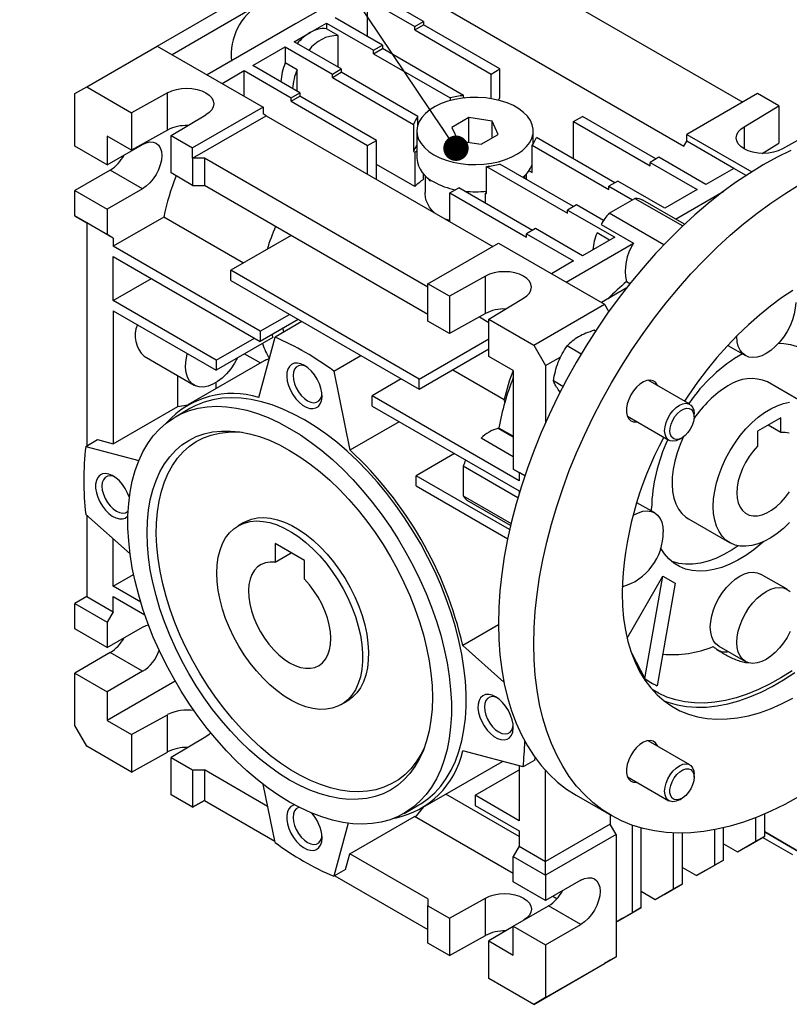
# Model space of a CAD drawing. Header units: millimetres. Extents: x 19 to 819, y 19 to 629.
# Tile 5 of 7: x 680 to 772, y 447 to 565. Entities that reach past the tile are written whole.
import ezdxf

# ---------------------------------------------------------------- set-up
doc = ezdxf.new("R2010")
doc.units = ezdxf.units.MM
doc.header["$LTSCALE"] = 3
doc.linetypes.add('SLD-Solid', pattern=[0])
doc.layers.add('TEXT', color=140, linetype='SLD-Solid', lineweight=25)
doc.styles.get("Standard").update_dxf_attribs({"font": 'VERDANA.TTF'})
doc.dimstyles.new('SLDDIMSTYLE8', dxfattribs={"dimtxt": 0.18, "dimasz": 3.048, "dimexe": 0, "dimexo": 0.0625, "dimgap": 0, "dimtad": 0, "dimtih": 1, "dimtoh": 1, "dimdec": 0, "dimrnd": 1e-09, "dimzin": 0, "dimdsep": 46, "dimtxsty": 'Standard', "dimblk1": 'DOT', "dimblk2": 'DOT', "dimsah": 1, "dimcen": 0.09, "dimadec": 0, "dimazin": 0, "dimtfac": 3.048, "dimtdec": 0, "dimtofl": 0, "dimtmove": 0, "dimatfit": 3, "dimldrblk": 'DOT', "dimfxl": 0, "dimfrac": 2, "dimtolj": 1, "dimtzin": 0, "dimarcsym": 0})

# ---------------------------------------------------------------- blocks, each defined once
blk = doc.blocks.new('_Dot')
at = {"color": 0, "linetype": 'ByBlock', "lineweight": -2}
blk.add_line((-0.5, 0), (-1, 0), dxfattribs=at)
at = {"color": 0, "linetype": 'ByBlock', "const_width": 0.5}
blk.add_lwpolyline([(-0.25, 0, 1), (0.25, 0, 1)], format="xyb", close=True, dxfattribs=at)

msp = doc.modelspace()

# ---------------------------------------------------------------- linework, layer by layer
for p, q in [((723.97, 570.87), (712.66, 564.34)), ((739.88, 570.26), (766.4, 554.95)), ((696.04, 561.69), (706.65, 567.81)), ((728.04, 564.65), (722.38, 567.92)), ((697.81, 560.67), (708.42, 566.79)), ((721.32, 567.3), (726.98, 564.04)), ((721.32, 562.81), (721.32, 567.3)), ((731.05, 565.98), (759.33, 549.65)), ((712.66, 564.34), (702.05, 558.22)), ((714.43, 563.32), (716.37, 564.45)), ((716.37, 564.45), (722.03, 561.18)), ((716.37, 564.45), (716.37, 563.77)), ((723.09, 561.79), (717.43, 565.06)), ((726.98, 564.04), (728.04, 564.65)), ((728.04, 564.65), (728.04, 564.24)), ((712.48, 562.2), (714.43, 563.32)), ((717.79, 562.96), (716.37, 563.77)), ((726.98, 563.63), (728.04, 564.24)), ((726.98, 563.63), (726.98, 564.04)), ((726.98, 563.63), (736.17, 558.32)), ((737.23, 558.93), (728.04, 564.24)), ((718.14, 558.93), (712.48, 562.2)), ((717.79, 559.14), (717.79, 562.96)), ((687.56, 556.79), (696.04, 561.69)), ((696.04, 561.69), (708.77, 554.34)), ((707.53, 559.34), (711.42, 561.59)), ((711.42, 561.59), (711.42, 559.66)), ((711.42, 561.59), (717.08, 558.32)), ((722.03, 561.18), (723.09, 561.79)), ((722.03, 560.77), (723.09, 561.38)), ((722.03, 560.77), (722.03, 561.18)), ((722.03, 560.77), (731.24, 555.46)), ((723.09, 561.79), (723.09, 561.38)), ((732.86, 555.74), (723.09, 561.38)), ((712.84, 558.84), (711.42, 559.66)), ((703.82, 557.2), (706.47, 558.73)), ((706.47, 555.67), (706.47, 558.73)), ((706.47, 558.73), (712.13, 555.46)), ((713.19, 556.08), (707.53, 559.34)), ((712.84, 556.28), (712.84, 558.84)), ((717.08, 558.32), (718.14, 558.93)), ((717.08, 557.91), (718.14, 558.53)), ((718.14, 558.93), (718.14, 558.53)), ((727.35, 553.21), (718.14, 558.53)), ((736.17, 558.32), (737.23, 558.93)), ((737.23, 555.46), (737.23, 558.93)), ((717.08, 557.91), (717.08, 558.32)), ((717.08, 557.91), (726.85, 552.27)), ((736.17, 555.37), (736.17, 558.32)), ((686.14, 555.98), (687.56, 556.79)), ((686.14, 549.65), (686.14, 555.98)), ((687.56, 556.79), (692.96, 553.67)), ((697.28, 556.08), (692.96, 553.67)), ((697.28, 551.59), (697.28, 556.08)), ((712.13, 555.46), (713.19, 556.08)), ((713.19, 556.08), (713.19, 555.67)), ((768.17, 555.98), (759.68, 551.08)), ((770.75, 554.49), (768.17, 555.98)), ((712.13, 555.06), (713.19, 555.67)), ((712.13, 555.06), (712.13, 555.46)), ((712.13, 555.06), (721.32, 549.75)), ((722.38, 550.36), (713.19, 555.67)), ((731.24, 555.46), (731.24, 555.14)), ((732.86, 555.45), (732.86, 555.74)), ((732.86, 555.54), (732.99, 555.46)), ((737.07, 555.18), (737.23, 555.46)), ((692.96, 553.67), (692.96, 549.18)), ((708.77, 554.34), (700.29, 549.44)), ((708.77, 554.34), (708.77, 553.53)), ((766.58, 552), (770.75, 554.49)), ((770.75, 554.49), (770.75, 550)), ((697.71, 550.93), (701.88, 553.42)), ((700.29, 548.22), (709.13, 553.32)), ((709.13, 553.32), (708.77, 553.53)), ((709.13, 553.32), (736.35, 537.61)), ((727.35, 552.23), (727.35, 553.21)), ((733.48, 553.09), (731.44, 551.92)), ((736.27, 552.66), (733.48, 553.09)), ((733.48, 550.11), (733.48, 553.09)), ((737.02, 551.05), (736.27, 552.66)), ((736.27, 550.62), (736.27, 552.66)), ((746.07, 552.61), (747.13, 553.22)), ((746.07, 548.12), (746.07, 552.61)), ((746.07, 552.61), (755.26, 547.3)), ((755.97, 548.12), (747.13, 553.22)), ((697.28, 551.59), (692.96, 549.18)), ((726.85, 552.27), (726.85, 549.01)), ((727.23, 551.48), (727.23, 548.22)), ((731.44, 551.92), (732.19, 550.31)), ((741.23, 549.93), (741.23, 551.48)), ((766.58, 552), (766.58, 549.34)), ((775.49, 551.75), (771.17, 549.34)), ((690.03, 550.87), (690.03, 547.4)), ((692.96, 549.18), (690.03, 550.87)), ((697.71, 546.44), (697.71, 550.93)), ((697.71, 550.93), (700.29, 549.44)), ((721.32, 549.75), (722.38, 550.36)), ((722.38, 545.67), (722.38, 550.36)), ((732.19, 550.31), (734.98, 549.88)), ((734.98, 549.88), (737.02, 551.05)), ((751.02, 545.26), (741.6, 550.7)), ((759.33, 549.65), (759.68, 550.26)), ((759.68, 550.26), (759.68, 551.08)), ((759.68, 551.08), (767.49, 546.57)), ((765.34, 546.99), (759.68, 550.26)), ((690.03, 547.4), (686.14, 549.65)), ((690.03, 547.4), (694.28, 549.85)), ((700.29, 548.22), (700.29, 549.44)), ((721.32, 546.28), (721.32, 549.75)), ((726.85, 549.01), (726.98, 548.93)), ((726.98, 548.93), (727.23, 549.08)), ((726.98, 548.93), (726.98, 544.82)), ((741.11, 549.76), (750.31, 544.44)), ((741.11, 546.49), (741.11, 549.76)), ((768.74, 548.79), (770.75, 550)), ((701.7, 548.22), (700.29, 548.22)), ((700.29, 548.22), (700.29, 544.95)), ((728.57, 532.71), (701.7, 548.22)), ((701.7, 548.22), (701.7, 544.95)), ((756.33, 548.32), (755.26, 547.71)), ((755.26, 547.71), (760.92, 544.44)), ((755.26, 547.3), (755.26, 547.71)), ((761.98, 545.06), (756.33, 548.32)), ((690.39, 546.79), (686.14, 544.34)), ((694.28, 544.54), (690.39, 546.79)), ((726.98, 544.82), (722.38, 547.47)), ((735.59, 547.23), (745.36, 541.59)), ((735.59, 543.96), (735.59, 547.23)), ((746.07, 542.4), (737.22, 547.51)), ((740.72, 546.71), (741.11, 546.49)), ((741.11, 547.29), (741.02, 547.24)), ((765.34, 546.99), (761.98, 545.06)), ((766.82, 546.14), (765.34, 546.99)), ((700.29, 544.95), (697.71, 546.44)), ((728.04, 545.69), (728.04, 546.33)), ((728.23, 546.14), (728.23, 544.11)), ((740.23, 545.78), (740.23, 546.14)), ((740.42, 545.67), (740.42, 546.33)), ((751.38, 545.46), (750.31, 544.85)), ((757.03, 542.2), (751.38, 545.46)), ((686.14, 544.34), (690.03, 542.09)), ((686.14, 541.28), (686.14, 544.34)), ((694.28, 544.54), (690.03, 542.09)), ((700.29, 544.95), (701.7, 544.95)), ((728.57, 529.44), (701.7, 544.95)), ((731.22, 544.04), (732.28, 544.65)), ((741.12, 539.54), (732.28, 544.65)), ((750.31, 544.85), (753.14, 543.22)), ((750.31, 544.44), (750.31, 544.85)), ((760.92, 544.44), (757.03, 542.2)), ((758.32, 540.9), (764.13, 544.26)), ((731.22, 540.57), (731.22, 544.04)), ((731.22, 544.04), (740.42, 538.73)), ((735.59, 544.11), (735.47, 544.03)), ((735.47, 542.81), (735.47, 544.03)), ((735.47, 544.03), (735.59, 543.96)), ((750.36, 541.61), (753.45, 543.39)), ((753.45, 543.39), (759.2, 540.08)), ((759.41, 540.27), (754.41, 543.16)), ((690.03, 542.09), (690.03, 539.03)), ((746.43, 542.61), (745.36, 541.99)), ((745.36, 541.99), (751.02, 538.73)), ((745.36, 541.59), (745.36, 541.99)), ((749.68, 540.72), (746.43, 542.61)), ((690.03, 539.03), (686.14, 541.28)), ((686.14, 541.28), (687.56, 540.46)), ((696.83, 541.14), (690.74, 537.63)), ((706.4, 535.62), (696.83, 541.14)), ((731.22, 540.74), (730.67, 540.88)), ((756.93, 537.82), (750.36, 541.61)), ((687.56, 540.46), (687.56, 513.65)), ((690.74, 538.62), (687.56, 540.46)), ((741.48, 539.75), (740.42, 539.14)), ((747.13, 536.48), (741.48, 539.75)), ((749.38, 540.23), (753.27, 537.99)), ((690.74, 538.62), (690.03, 539.03)), ((690.74, 538.62), (690.74, 537.63)), ((712.13, 538.93), (704.88, 534.75)), ((740.42, 539.14), (746.07, 535.87)), ((740.42, 538.73), (740.42, 539.14)), ((751.02, 538.73), (747.13, 536.48)), ((750.41, 538.37), (748.9, 539.25)), ((708.42, 527.42), (690.74, 537.63)), ((728.57, 533.12), (737.06, 538.01)), ((737.06, 538.01), (749.78, 530.67)), ((745.19, 533.32), (753.27, 537.99)), ((690.74, 536.4), (708.42, 526.2)), ((690.74, 531.1), (690.74, 536.4)), ((746.07, 535.87), (743.42, 534.34)), ((727.51, 521.68), (704.88, 534.75)), ((704.88, 533.52), (704.88, 534.75)), ((690.74, 531.1), (695.34, 533.75)), ((704.88, 533.52), (727.51, 520.46)), ((735.47, 534.03), (731.15, 531.63)), ((735.47, 529.54), (735.47, 534.03)), ((731.15, 531.63), (728.57, 533.12)), ((728.57, 531.89), (728.57, 533.12)), ((752.4, 532.58), (749.43, 530.87)), ((752.43, 533.39), (752.85, 533.15)), ((728.57, 528.62), (728.57, 531.89)), ((731.15, 531.63), (731.15, 527.14)), ((735.89, 528.89), (740.06, 531.38)), ((703.12, 523.95), (690.74, 531.1)), ((741.3, 525.77), (749.78, 530.67)), ((749.78, 530.67), (750.3, 529.77)), ((690.74, 529.87), (703.12, 522.73)), ((690.74, 529.87), (690.74, 513.89)), ((708.42, 527.42), (711.93, 529.45)), ((712.99, 528.84), (708.42, 526.2)), ((735.47, 529.54), (731.15, 527.14)), ((734.75, 529.14), (735.89, 528.48)), ((735.89, 524.4), (735.89, 528.89)), ((735.89, 528.89), (741.3, 525.77)), ((713.43, 528.59), (710.19, 526.72)), ((731.15, 527.14), (728.57, 528.62)), ((709.92, 526.66), (703.12, 522.73)), ((703.12, 523.95), (707.71, 526.61)), ((708.24, 519.46), (710.19, 526.72)), ((708.42, 527.42), (708.42, 526.2)), ((727.51, 521.68), (735.89, 526.52)), ((748.72, 527.45), (748.56, 527.54)), ((727.51, 520.46), (735.89, 525.3)), ((741.3, 525.77), (742.71, 523.32)), ((746.98, 524.68), (745.3, 525.66)), ((764.6, 525.73), (766.73, 524.5)), ((694.47, 524.42), (700.48, 520.95)), ((706.54, 524.71), (708.44, 523.61)), ((717.26, 522.63), (720.5, 524.51)), ((738.82, 522.71), (735.89, 524.4)), ((742.71, 523.32), (744.54, 524.37)), ((708.9, 523.88), (699.72, 518.58)), ((703.12, 523.95), (703.12, 522.73)), ((742.71, 523.32), (742.71, 516.47)), ((698.52, 518.38), (698.52, 522.08)), ((717.26, 522.63), (719.2, 513.14)), ((725.37, 521.7), (721.85, 519.67)), ((727.51, 520.46), (727.51, 521.68)), ((731.55, 522.79), (737.75, 519.22)), ((738.82, 522.71), (738.82, 510.87)), ((703.12, 520.54), (703.12, 521.28)), ((744.8, 520.79), (743.66, 521.45)), ((760.04, 518.65), (755.05, 521.54)), ((774.33, 518.48), (769.38, 521.34)), ((721.85, 518.44), (721.85, 519.67)), ((739.53, 509.46), (721.85, 519.67)), ((744.48, 520.11), (744.23, 520.43)), ((690.74, 513.89), (698.52, 518.38)), ((699.97, 518.15), (698.21, 517.12)), ((698.52, 518.38), (699.71, 518.57)), ((721.85, 518.44), (739.53, 508.24)), ((737.82, 518.89), (737.75, 519.22)), ((752.55, 517.21), (757.54, 514.32)), ((760.56, 517.14), (760.56, 517.51)), ((771, 517.03), (768.17, 515.4)), ((771, 515.25), (771, 517.03)), ((725.12, 516.55), (719.2, 513.14)), ((737.03, 515.78), (738.82, 514.74)), ((738.82, 514.8), (737.08, 515.8)), ((771, 515.25), (769.46, 516.14)), ((738.82, 512.35), (734.96, 514.58)), ((758.79, 514.45), (759.11, 514.63)), ((768.17, 515.4), (768.17, 513.62)), ((687.44, 513.58), (688.86, 514.4)), ((687.44, 513.58), (693.82, 511.88)), ((688.86, 514.4), (690.74, 513.89)), ((731.75, 512.73), (727.16, 510.07)), ((732.81, 511.22), (732.81, 507.66)), ((739.38, 507.42), (732.81, 511.22)), ((727.16, 508.85), (727.16, 510.07)), ((738.39, 503.59), (727.16, 510.07)), ((740.21, 510.07), (738.82, 510.87)), ((738.82, 510.87), (739.53, 510.46)), ((740.21, 510.07), (739.53, 510.46)), ((739.53, 510.46), (739.53, 509.46)), ((727.16, 508.85), (738.16, 502.5)), ((732.81, 507.66), (738.56, 504.34)), ((739.53, 508.24), (739.53, 507.93)), ((738.5, 504.07), (733.29, 507.08)), ((755.82, 505.6), (753.69, 506.83)), ((692.77, 500.69), (687.44, 505.42)), ((687.56, 505.31), (687.56, 495.55)), ((755.45, 505.82), (755.44, 506.17)), ((706.46, 504.46), (705.75, 504.05)), ((759.88, 504.88), (764.83, 502.03)), ((690.74, 496.78), (690.74, 502.49)), ((713.72, 499.88), (710.19, 501.92)), ((710.19, 501.92), (710.19, 499.67)), ((710.19, 499.67), (712.14, 500.8)), ((713.72, 497.63), (713.72, 499.88)), ((690.74, 496.78), (693.2, 498.2)), ((752.5, 490.56), (756.8, 498)), ((754.62, 485.71), (756.8, 498)), ((756.8, 498), (758.3, 497.14)), ((771.73, 496.42), (768.55, 498.25)), ((758.3, 497.14), (756.12, 484.84)), ((694.06, 494.86), (690.74, 496.78)), ((687.56, 495.55), (686.14, 494.73)), ((686.14, 494.73), (690.03, 492.49)), ((686.14, 491.67), (686.14, 494.73)), ((687.56, 495.55), (690.74, 493.71)), ((690.74, 495.55), (694.54, 493.36)), ((690.74, 493.71), (690.74, 495.55)), ((690.74, 493.71), (690.03, 492.49)), ((690.03, 492.49), (690.03, 489.43)), ((737.06, 492.16), (732.75, 489.67)), ((690.03, 489.43), (686.14, 491.67)), ((690.03, 489.43), (694.28, 491.88)), ((690.39, 488.81), (686.14, 486.36)), ((694.28, 486.57), (690.39, 488.81)), ((732.75, 489.67), (737.71, 485.28)), ((763.55, 489.59), (766.73, 487.75)), ((686.14, 486.36), (690.03, 484.12)), ((686.14, 480.04), (686.14, 486.36)), ((694.28, 486.57), (690.03, 484.12)), ((698.2, 485.37), (690.03, 480.65)), ((690.03, 484.12), (690.03, 480.65)), ((718.15, 482.57), (718.86, 482.98)), ((690.03, 480.65), (692.96, 478.96)), ((692.96, 478.96), (697.28, 481.36)), ((697.28, 476.87), (697.28, 481.36)), ((687.56, 477.59), (686.14, 480.04)), ((692.96, 478.96), (692.96, 474.47)), ((701.88, 478.71), (697.71, 476.22)), ((760.04, 475.35), (755.05, 478.23)), ((692.96, 474.47), (687.56, 477.59)), ((692.96, 474.47), (697.28, 476.87)), ((740, 475.08), (732.75, 477.02)), ((697.71, 476.22), (700.29, 474.73)), ((697.71, 471.73), (697.71, 476.22)), ((727.72, 470.08), (737.52, 475.74)), ((741.42, 475.89), (740, 475.08)), ((741.42, 475.89), (741.45, 476.19)), ((700.29, 474.73), (701.7, 474.73)), ((700.29, 474.73), (700.29, 470.24)), ((701.7, 474.73), (701.7, 471.06)), ((709.3, 470.34), (701.7, 474.73)), ((734.23, 471.67), (739.53, 474.73)), ((739.53, 475.2), (739.53, 468.61)), ((742.71, 463.71), (742.71, 474.64)), ((752.55, 473.9), (757.54, 471.02)), ((760.56, 473.84), (760.56, 474.2)), ((710.19, 466.02), (708.76, 473)), ((700.29, 470.24), (697.71, 471.73)), ((700.29, 470.24), (701.7, 471.06)), ((701.7, 471.06), (700.29, 470.24)), ((701.7, 471.06), (710.16, 466.18)), ((739.53, 466.74), (730.73, 471.82)), ((734.23, 471.67), (734.23, 470.45)), ((739.53, 468.61), (734.23, 471.67)), ((746.38, 471.69), (750.62, 469.24)), ((758.79, 471.14), (759.11, 471.32)), ((725.7, 469.49), (727.47, 470.51)), ((727.09, 469.05), (728.09, 470.3)), ((734.23, 470.45), (739.53, 467.39)), ((719.18, 464.64), (726.95, 469.13)), ((738.82, 462.28), (726.95, 469.13)), ((750.49, 469.31), (750.49, 468.2)), ((767.99, 466.15), (767.99, 468.99)), ((769.05, 466.76), (769.05, 469.42)), ((718.97, 468.32), (717.26, 461.94)), ((739.53, 467.39), (739.53, 465.55)), ((750.49, 468.2), (742.71, 463.71)), ((751.2, 466.98), (750.49, 468.2)), ((753.14, 457.57), (753.14, 468.08)), ((754.2, 458.19), (754.2, 467.74)), ((763.04, 463.29), (763.04, 467.54)), ((764.1, 463.9), (764.1, 467.77)), ((769.05, 467.28), (773.12, 464.93)), ((773.12, 464.93), (769.05, 467.28)), ((751.2, 466.98), (742.71, 462.08)), ((751.2, 466.98), (751.2, 452.28)), ((758.09, 460.43), (758.09, 467.15)), ((759.15, 461.04), (759.15, 467.13)), ((765.79, 464.88), (767.99, 466.15)), ((766.85, 465.49), (769.05, 466.76)), ((767.99, 466.15), (769.05, 466.76)), ((772.41, 464.52), (768.8, 466.61)), ((739.53, 465.55), (738.82, 464.32)), ((739.53, 465.55), (742.71, 463.71)), ((764.1, 465.85), (765.79, 464.88)), ((765.79, 464.88), (766.85, 465.49)), ((718.67, 462.76), (719.18, 464.64)), ((728.57, 459.22), (719.18, 464.64)), ((738.82, 464.32), (742.71, 462.08)), ((738.82, 461.26), (738.82, 464.32)), ((742.71, 462.08), (742.71, 463.71)), ((761.9, 462.63), (764.1, 463.9)), ((764.1, 463.9), (763.04, 463.29)), ((718.67, 462.76), (717.26, 461.94)), ((759.15, 462.99), (760.84, 462.02)), ((760.84, 462.02), (763.04, 463.29)), ((761.9, 462.63), (760.84, 462.02)), ((717.37, 462.01), (728.57, 455.54)), ((742.71, 462.08), (742.71, 459.02)), ((746.96, 461.47), (742.71, 459.02)), ((742.71, 459.02), (738.82, 461.26)), ((755.89, 459.16), (758.09, 460.43)), ((756.95, 459.77), (759.15, 461.04)), ((758.09, 460.43), (759.15, 461.04)), ((728.57, 459.22), (728.57, 458.4)), ((731.15, 456.91), (735.47, 459.32)), ((735.47, 454.83), (735.47, 459.32)), ((744.07, 459.25), (743.6, 459.53)), ((754.2, 460.14), (755.89, 459.16)), ((755.89, 459.16), (756.95, 459.77)), ((728.57, 458.4), (731.15, 456.91)), ((728.57, 453.91), (728.57, 458.4)), ((738.82, 455.95), (743.07, 458.4)), ((746.96, 456.16), (743.07, 458.4)), ((752, 456.92), (754.2, 458.19)), ((754.2, 458.19), (753.14, 457.57)), ((731.15, 456.91), (731.15, 452.42)), ((751.2, 456.45), (753.14, 457.57)), ((752, 456.92), (751.2, 456.45)), ((738.82, 455.93), (735.89, 454.18)), ((738.82, 455.95), (742.71, 453.71)), ((738.82, 452.48), (738.82, 455.95)), ((742.71, 453.71), (746.96, 456.16)), ((731.15, 452.42), (735.47, 454.83)), ((731.15, 452.42), (728.57, 453.91)), ((735.89, 449.68), (735.89, 454.18)), ((735.89, 454.18), (738.82, 452.48)), ((742.71, 453.71), (742.71, 447.38)), ((742.71, 447.38), (751.2, 452.28)), ((750.49, 451.87), (749.78, 451.46)), ((751.2, 452.28), (750.49, 451.87)), ((741.3, 446.56), (749.78, 451.46)), ((741.3, 446.56), (735.89, 449.68)), ((742.71, 447.38), (741.3, 446.56))]:
    msp.add_line(p, q)
at = {"flags": 128}
for points in [[(697.28, 556.08), (697.77, 556.31), (698.34, 556.48), (698.95, 556.59), (699.58, 556.63), (700.21, 556.59), (700.82, 556.48), (701.39, 556.31), (701.88, 556.08), (702.28, 555.79), (702.58, 555.47), (702.77, 555.12), (702.83, 554.75), (702.77, 554.38), (702.58, 554.03), (702.28, 553.71), (701.88, 553.42)], [(729.28, 548.63), (729.98, 548.27), (730.76, 547.97), (731.6, 547.74), (732.49, 547.57), (733.41, 547.47), (734.34, 547.44), (735.28, 547.49), (736.19, 547.61), (737.07, 547.79), (737.9, 548.04), (738.66, 548.36), (739.34, 548.72), (739.93, 549.14), (740.42, 549.6), (740.8, 550.1), (741.06, 550.61), (741.2, 551.15), (741.22, 551.69), (741.11, 552.22), (740.88, 552.75), (740.53, 553.25), (740.06, 553.72), (739.5, 554.15), (738.84, 554.53), (738.09, 554.85), (737.28, 555.12), (736.41, 555.32), (735.51, 555.46), (734.58, 555.52), (733.64, 555.51), (732.72, 555.43), (731.82, 555.28), (730.97, 555.06), (730.17, 554.78), (729.45, 554.44), (728.81, 554.04), (728.27, 553.6), (727.83, 553.12), (727.51, 552.62), (727.31, 552.09), (727.23, 551.55), (727.28, 551.01), (727.45, 550.48), (727.74, 549.97), (728.15, 549.48), (728.66, 549.03), (729.28, 548.63)], [(771.17, 549.34), (770.68, 549.11), (770.12, 548.94), (769.51, 548.83), (768.88, 548.79), (768.24, 548.83), (767.63, 548.94), (767.07, 549.11), (766.58, 549.34), (766.17, 549.63), (765.87, 549.95), (765.69, 550.3), (765.63, 550.67), (765.69, 551.03), (765.87, 551.39), (766.17, 551.71), (766.58, 552)], [(694.28, 549.85), (694.72, 550.06), (695.16, 550.16), (695.55, 550.14), (695.9, 550.01), (696.19, 549.77), (696.4, 549.44), (696.53, 549.02), (696.57, 548.52), (696.53, 547.98), (696.4, 547.41), (696.19, 546.83), (695.9, 546.26), (695.55, 545.73), (695.16, 545.25), (694.72, 544.85), (694.28, 544.54)], [(772.2, 549.12), (770.54, 548.32), (768.88, 547.41), (767.21, 546.39), (765.55, 545.28), (763.9, 544.08), (762.26, 542.78), (760.64, 541.4), (759.04, 539.93), (757.47, 538.38), (755.93, 536.76), (754.43, 535.06), (752.97, 533.3), (751.55, 531.47), (750.17, 529.59), (748.85, 527.66), (747.58, 525.68), (746.38, 523.65), (745.23, 521.6), (744.15, 519.51), (743.13, 517.4), (742.19, 515.27), (741.32, 513.13), (740.52, 510.98), (739.81, 508.83), (739.17, 506.68), (738.61, 504.55), (738.14, 502.43), (737.75, 500.33), (737.45, 498.27), (737.23, 496.23), (737.1, 494.24), (737.06, 492.29)], [(741.3, 489.84), (741.34, 491.79), (741.47, 493.78), (741.69, 495.82), (741.99, 497.88), (742.38, 499.98), (742.86, 502.1), (743.41, 504.23), (744.05, 506.38), (744.77, 508.53), (745.56, 510.68), (746.43, 512.82), (747.38, 514.95), (748.39, 517.06), (749.47, 519.15), (750.62, 521.21), (751.83, 523.23), (753.09, 525.21), (754.42, 527.14), (755.79, 529.02), (757.21, 530.85), (758.67, 532.61), (760.18, 534.31), (761.72, 535.93), (763.29, 537.48), (764.88, 538.95), (766.5, 540.33), (768.14, 541.63), (769.79, 542.83), (771.45, 543.94), (773.12, 544.96)], [(740.06, 531.38), (740.47, 531.67), (740.77, 531.99), (740.95, 532.34), (741.01, 532.71), (740.95, 533.07), (740.77, 533.43), (740.47, 533.75), (740.06, 534.03), (739.57, 534.27), (739.01, 534.44), (738.4, 534.55), (737.76, 534.58), (737.13, 534.55), (736.52, 534.44), (735.96, 534.27), (735.47, 534.03)], [(772.44, 532.3), (771.08, 531.42), (769.73, 530.44), (768.4, 529.37), (767.08, 528.21), (765.79, 526.97), (764.53, 525.65), (763.31, 524.27), (762.12, 522.81), (760.98, 521.3), (759.89, 519.73), (759.42, 519.01)], [(772.77, 530.87), (772.72, 530.21), (772.59, 529.51), (772.38, 528.79), (772.09, 528.08), (771.73, 527.39), (771.31, 526.73), (770.83, 526.12), (770.32, 525.58), (769.78, 525.12), (769.23, 524.75), (768.68, 524.48), (768.14, 524.32), (767.62, 524.26), (767.15, 524.33), (766.73, 524.5), (766.37, 524.78), (766.08, 525.16), (765.87, 525.63), (765.74, 526.17), (765.69, 526.79), (765.69, 526.87)], [(711.11, 527.75), (711.12, 527.72), (711.2, 527.3)], [(770.72, 525.99), (771.35, 525.96), (772.16, 525.83), (772.93, 525.59), (773.63, 525.23), (774.28, 524.77), (774.85, 524.21), (775.35, 523.55), (775.78, 522.79), (776.12, 521.95), (776.38, 521.02), (776.56, 520.03), (776.64, 518.97), (776.64, 517.85), (776.56, 516.69), (776.38, 515.49), (776.27, 514.91)], [(705.69, 524.21), (705.33, 523.58), (704.87, 522.92), (704.37, 522.32), (703.83, 521.8), (703.27, 521.37), (702.7, 521.05), (702.14, 520.83), (701.6, 520.72), (701.09, 520.74), (700.64, 520.87), (700.24, 521.12), (699.92, 521.47), (699.68, 521.92), (699.52, 522.46), (699.45, 523.08), (699.47, 523.74), (699.59, 524.45), (699.65, 524.73)], [(713.72, 523.32), (713.29, 523.51), (712.89, 523.6), (712.51, 523.58), (712.18, 523.44), (711.92, 523.2), (711.73, 522.87), (711.63, 522.45), (711.6, 521.97), (711.67, 521.44), (711.82, 520.89), (712.04, 520.34), (712.34, 519.81), (712.69, 519.32), (713.09, 518.9), (713.51, 518.55), (713.94, 518.31), (714.36, 518.16), (714.75, 518.13), (715.1, 518.21), (715.4, 518.4), (715.63, 518.69), (715.78, 519.07), (715.84, 519.52), (715.82, 520.03), (715.71, 520.57), (715.52, 521.12), (715.26, 521.67), (714.93, 522.18), (714.56, 522.63), (714.15, 523.02), (713.72, 523.32)], [(713.92, 523.19), (713.72, 523.27), (713.35, 523.33), (713.02, 523.28), (712.75, 523.12), (712.54, 522.86), (712.41, 522.51), (712.37, 522.09), (712.41, 521.62), (712.54, 521.12), (712.75, 520.62), (713.02, 520.14), (713.35, 519.71), (713.72, 519.35), (714.1, 519.08), (714.49, 518.91), (714.86, 518.84), (715.19, 518.89), (715.46, 519.05), (715.67, 519.31), (715.8, 519.66), (715.83, 519.88)], [(756.19, 520.87), (756.13, 521), (755.92, 521.29), (755.63, 521.48), (755.28, 521.55), (754.89, 521.5), (754.47, 521.34), (754.05, 521.07), (753.65, 520.71), (753.28, 520.27), (752.96, 519.77), (752.7, 519.24), (752.53, 518.69), (752.44, 518.17), (752.44, 517.68), (752.53, 517.26), (752.7, 516.92), (752.96, 516.68), (753.28, 516.55), (753.65, 516.54), (753.69, 516.54)], [(713.72, 516.78), (712.42, 517.48), (711.13, 518.08), (709.85, 518.57), (708.58, 518.95), (707.34, 519.22), (706.13, 519.38), (704.95, 519.43), (703.81, 519.37), (702.72, 519.19), (701.67, 518.91), (700.68, 518.51), (699.97, 518.15)], [(711.95, 515.76), (713.25, 514.96), (714.55, 514.07), (715.83, 513.08), (717.09, 512), (718.33, 510.84), (719.55, 509.6), (720.72, 508.29), (721.86, 506.91), (722.96, 505.47), (724.01, 503.97), (725, 502.43), (725.93, 500.85), (726.8, 499.23), (727.61, 497.59), (728.34, 495.93), (729.01, 494.26), (729.59, 492.58), (730.1, 490.9), (730.53, 489.24), (730.87, 487.59), (731.13, 485.97), (731.3, 484.39), (731.39, 482.84), (731.39, 481.34), (731.3, 479.89), (731.13, 478.5), (730.87, 477.18), (730.53, 475.93), (730.1, 474.76), (729.59, 473.67), (729.01, 472.67), (728.34, 471.76), (727.61, 470.95), (726.8, 470.24), (725.93, 469.63), (725, 469.12), (724.01, 468.73), (722.96, 468.44), (721.86, 468.27), (720.72, 468.2), (719.55, 468.25), (718.33, 468.41), (717.09, 468.69), (715.83, 469.07), (714.55, 469.56), (713.25, 470.15), (711.95, 470.85), (710.66, 471.65), (709.36, 472.55), (708.08, 473.54), (706.82, 474.62), (705.58, 475.78), (704.36, 477.02), (703.18, 478.33), (702.04, 479.71), (700.95, 481.15), (699.9, 482.64), (698.91, 484.18), (697.98, 485.77), (697.1, 487.38), (696.3, 489.03), (695.56, 490.69), (694.9, 492.36), (694.32, 494.04), (693.81, 495.71), (693.38, 497.38), (693.04, 499.02), (692.78, 500.64), (692.61, 502.23), (692.52, 503.78), (692.52, 505.28), (692.61, 506.73), (692.78, 508.11), (693.04, 509.43), (693.38, 510.68), (693.81, 511.85), (694.32, 512.94), (694.9, 513.94), (695.56, 514.85), (696.3, 515.67), (697.1, 516.38), (697.98, 516.99), (698.91, 517.49), (699.9, 517.89), (700.95, 518.17), (702.04, 518.35), (703.18, 518.41), (704.36, 518.36), (705.58, 518.2), (706.82, 517.93), (708.08, 517.55), (709.36, 517.06), (710.66, 516.46), (711.95, 515.76)], [(758.79, 514.44), (758.4, 514.27), (758.02, 514.2), (757.69, 514.25), (757.41, 514.42), (757.2, 514.68), (757.07, 515.04), (757.02, 515.47), (757.07, 515.95), (757.2, 516.45), (757.41, 516.96), (757.69, 517.45), (758.02, 517.88), (758.4, 518.25), (758.79, 518.53), (759.19, 518.7), (759.56, 518.77), (759.89, 518.72), (760.17, 518.56), (760.38, 518.29), (760.52, 517.94), (760.56, 517.51), (760.56, 517.51)], [(759.11, 514.63), (758.75, 514.47), (758.41, 514.43), (758.11, 514.51), (757.88, 514.7), (757.72, 514.99), (757.66, 515.36), (757.68, 515.8), (757.79, 516.26), (757.99, 516.73), (758.25, 517.17), (758.57, 517.56), (758.92, 517.86), (759.29, 518.07), (759.64, 518.17), (759.96, 518.16), (760.23, 518.02), (760.42, 517.78), (760.53, 517.44), (760.56, 517.04), (760.49, 516.58), (760.33, 516.11), (760.1, 515.66), (759.81, 515.24), (759.47, 514.89), (759.11, 514.63)], [(762.87, 506.37), (762.91, 507.28), (763.04, 508.23), (763.26, 509.21), (763.56, 510.2), (763.93, 511.18), (764.38, 512.16), (764.9, 513.11), (765.48, 514.03), (766.11, 514.89), (766.79, 515.7), (767.51, 516.43), (768.25, 517.09), (769.01, 517.65), (769.78, 518.12), (770.54, 518.48), (771.29, 518.74), (772.02, 518.89)], [(727.47, 470.51), (727.7, 470.65), (728.57, 471.26), (729.38, 471.97), (730.11, 472.78), (730.77, 473.69), (731.36, 474.69), (731.87, 475.78), (732.29, 476.95), (732.64, 478.2), (732.9, 479.52), (733.07, 480.91), (733.16, 482.36), (733.16, 483.86), (733.07, 485.41), (732.9, 486.99), (732.64, 488.61), (732.29, 490.26), (731.87, 491.92), (731.36, 493.6), (730.77, 495.28), (730.11, 496.95), (729.38, 498.61), (728.57, 500.25), (727.7, 501.87), (726.77, 503.45), (725.77, 504.99), (724.73, 506.49), (723.63, 507.93), (722.49, 509.31), (721.31, 510.62), (720.1, 511.86), (718.86, 513.02), (717.6, 514.1), (716.31, 515.09), (715.02, 515.98), (713.72, 516.78)], [(711.95, 513.11), (713.18, 512.35), (714.39, 511.5), (715.6, 510.55), (716.79, 509.52), (717.95, 508.4), (719.08, 507.21), (720.17, 505.94), (721.22, 504.61), (722.23, 503.23), (723.18, 501.79), (724.08, 500.31), (724.91, 498.79), (725.68, 497.25), (726.38, 495.69), (727, 494.11), (727.55, 492.53), (728.02, 490.95), (728.41, 489.39), (728.71, 487.84), (728.93, 486.33), (729.06, 484.85), (729.1, 483.41), (729.06, 482.02), (728.93, 480.69), (728.71, 479.43), (728.41, 478.23), (728.02, 477.11), (727.55, 476.08), (727, 475.13), (726.38, 474.28), (725.68, 473.52), (724.91, 472.86), (724.08, 472.31), (723.18, 471.86), (722.23, 471.52), (721.22, 471.3), (720.17, 471.19), (719.08, 471.18), (717.95, 471.3), (716.79, 471.52), (715.6, 471.86), (714.39, 472.3), (713.18, 472.85), (711.95, 473.51), (710.73, 474.26), (709.51, 475.12), (708.31, 476.06), (707.12, 477.1), (705.96, 478.22), (704.83, 479.41), (703.74, 480.67), (702.68, 482), (701.68, 483.39), (700.73, 484.83), (699.83, 486.31), (699, 487.82), (698.23, 489.37), (697.53, 490.93), (696.9, 492.51), (696.36, 494.09), (695.89, 495.66), (695.5, 497.23), (695.2, 498.77), (694.98, 500.29), (694.85, 501.77), (694.81, 503.21), (694.85, 504.59), (694.98, 505.92), (695.2, 507.19), (695.5, 508.39), (695.89, 509.5), (696.36, 510.54), (696.9, 511.49), (697.53, 512.34), (698.23, 513.1), (699, 513.76), (699.83, 514.31), (700.73, 514.76), (701.68, 515.09), (702.68, 515.32), (703.74, 515.43), (704.83, 515.43), (705.96, 515.32), (707.12, 515.1), (708.31, 514.76), (709.51, 514.32), (710.73, 513.77), (711.95, 513.11)], [(728.12, 477.37), (727.73, 476.59), (727.16, 475.68), (726.52, 474.87), (725.8, 474.15), (725.02, 473.54), (724.17, 473.04), (723.27, 472.64), (722.3, 472.35), (721.29, 472.17), (720.23, 472.1), (719.14, 472.15), (718.01, 472.31), (716.85, 472.58), (715.67, 472.96), (714.47, 473.45), (713.27, 474.05), (712.06, 474.75), (710.85, 475.54), (709.66, 476.43), (708.47, 477.42), (707.32, 478.48), (706.19, 479.63), (705.09, 480.85), (704.03, 482.13), (703.02, 483.48), (702.06, 484.88), (701.15, 486.33), (700.3, 487.81), (699.52, 489.33), (698.81, 490.87), (698.16, 492.42), (697.6, 493.98), (697.11, 495.54), (696.7, 497.09), (696.38, 498.62), (696.14, 500.13), (695.99, 501.6), (695.92, 503.03), (695.95, 504.41), (696.05, 505.74), (696.25, 507.01), (696.53, 508.2), (696.9, 509.32), (697.34, 510.36), (697.87, 511.31), (698.47, 512.17), (699.15, 512.93), (699.9, 513.6), (700.72, 514.16), (701.59, 514.61), (702.53, 514.95), (703.52, 515.19), (704.55, 515.31), (705.63, 515.32), (706.24, 515.28)], [(759.3, 514.76), (758.88, 513.8), (758.52, 512.81), (758.24, 511.82), (758.05, 510.85), (757.94, 509.91), (757.92, 509.01), (757.98, 508.17), (758.14, 507.39), (758.37, 506.68), (758.69, 506.06), (759.09, 505.53), (759.56, 505.1), (759.88, 504.88)], [(772, 515.17), (771.52, 515.27), (771, 515.25)], [(768.17, 513.62), (767.64, 513.03), (767.16, 512.37), (766.74, 511.67), (766.37, 510.93), (766.08, 510.19), (765.87, 509.44), (765.74, 508.71), (765.69, 508.01), (765.74, 507.37), (765.87, 506.79), (766.08, 506.28), (766.37, 505.87), (766.73, 505.55), (767.16, 505.34), (767.64, 505.24), (768.16, 505.25), (768.72, 505.37), (769.29, 505.61), (769.87, 505.94), (770.45, 506.37), (771.01, 506.89), (771.53, 507.49), (772.01, 508.14)], [(692.69, 507.45), (692.48, 507.99), (692.2, 508.53), (691.86, 509.03), (691.48, 509.47), (691.06, 509.83), (690.63, 510.1), (690.21, 510.27), (689.81, 510.33), (689.44, 510.28), (689.13, 510.12), (688.89, 509.86), (688.72, 509.5), (688.63, 509.06), (688.63, 508.57), (688.72, 508.03), (688.89, 507.48), (689.13, 506.93), (689.44, 506.41), (689.81, 505.94), (690.21, 505.53), (690.63, 505.21), (691.06, 504.99), (691.48, 504.87), (691.86, 504.87), (692.2, 504.98), (692.48, 505.19), (692.52, 505.23)], [(690.94, 509.92), (690.74, 510), (690.37, 510.06), (690.04, 510.01), (689.76, 509.85), (689.56, 509.59), (689.43, 509.24), (689.39, 508.82), (689.43, 508.35), (689.56, 507.85), (689.76, 507.35), (690.04, 506.87), (690.37, 506.44), (690.74, 506.08), (691.12, 505.81), (691.51, 505.64), (691.88, 505.57), (692.21, 505.62), (692.48, 505.78), (692.54, 505.84)], [(772.02, 504.43), (771.29, 503.74), (770.54, 503.13), (769.78, 502.61), (769.01, 502.19), (768.25, 501.88), (767.51, 501.68), (766.79, 501.59), (766.11, 501.61), (765.48, 501.74), (764.9, 501.99), (764.38, 502.34), (763.93, 502.8), (763.56, 503.35), (763.26, 503.99), (763.04, 504.72), (762.91, 505.52), (762.87, 506.37)], [(753.25, 505.31), (753.32, 505.36), (753.87, 505.62), (754.41, 505.79), (754.92, 505.84), (755.4, 505.78), (755.82, 505.6), (756.18, 505.32), (756.47, 504.94), (756.68, 504.48), (756.81, 503.93), (756.86, 503.31)], [(703.19, 498.37), (703.23, 499.35), (703.36, 500.28), (703.58, 501.13), (703.87, 501.91), (704.25, 502.6), (704.71, 503.19), (705.24, 503.69), (705.83, 504.09), (706.49, 504.38), (707.2, 504.56), (707.95, 504.63), (708.75, 504.58), (709.58, 504.43), (710.43, 504.16), (711.3, 503.78), (712.17, 503.3), (713.04, 502.73), (713.91, 502.05), (714.75, 501.29), (715.56, 500.46), (716.34, 499.55), (717.07, 498.57), (717.76, 497.55), (718.38, 496.48), (718.94, 495.39), (719.44, 494.27), (719.85, 493.14), (720.19, 492.01), (720.45, 490.9), (720.62, 489.81), (720.71, 488.76), (720.71, 487.75), (720.62, 486.79), (720.45, 485.9), (720.19, 485.09), (719.85, 484.35), (719.44, 483.71), (718.94, 483.16), (718.38, 482.71), (717.76, 482.37), (717.07, 482.13), (716.34, 482.01), (715.56, 482), (714.75, 482.1), (713.91, 482.31), (713.04, 482.63), (712.17, 483.06), (711.3, 483.59), (710.43, 484.22), (709.58, 484.93), (708.75, 485.73), (707.95, 486.61), (707.2, 487.55), (706.49, 488.55), (705.83, 489.59), (705.24, 490.68), (704.71, 491.79), (704.25, 492.91), (703.87, 494.04), (703.58, 495.16), (703.36, 496.26), (703.23, 497.34), (703.19, 498.37)], [(706.46, 504.46), (706.7, 504.58), (707.37, 504.84), (708.09, 505), (708.86, 505.04), (709.66, 504.96), (710.5, 504.78), (711.35, 504.48), (712.22, 504.08), (713.1, 503.58), (713.97, 502.97), (714.82, 502.28), (715.66, 501.5), (716.47, 500.64), (717.23, 499.72), (717.96, 498.73), (718.63, 497.7), (719.24, 496.62), (719.78, 495.52), (720.25, 494.4), (720.65, 493.27), (720.97, 492.14), (721.21, 491.03), (721.36, 489.95), (721.43, 488.91), (721.4, 487.91), (721.3, 486.97), (721.1, 486.1), (720.82, 485.31), (720.46, 484.59), (720.03, 483.97), (719.52, 483.45), (718.94, 483.02), (718.86, 482.98)], [(768.9, 502.14), (768.68, 501.95), (767.73, 501.17), (766.77, 500.49), (765.81, 499.91), (764.84, 499.43), (763.89, 499.06), (762.95, 498.79), (762.04, 498.64), (761.17, 498.6), (760.33, 498.68), (759.54, 498.86), (758.81, 499.16), (758.13, 499.57), (757.52, 500.08), (756.99, 500.7), (756.53, 501.4)], [(765.85, 501.65), (765.12, 501.15), (764.15, 500.6), (763.19, 500.14), (762.24, 499.8), (761.31, 499.56), (760.41, 499.44), (759.54, 499.43), (758.72, 499.53), (757.94, 499.75), (757.87, 499.77)], [(710.19, 499.67), (709.59, 499.7), (709.04, 499.61), (708.54, 499.42), (708.1, 499.12), (707.72, 498.71), (707.42, 498.22), (707.2, 497.63), (707.06, 496.98), (707, 496.26), (707.04, 495.48), (707.16, 494.67), (707.36, 493.84), (707.64, 492.99), (708, 492.15), (708.43, 491.33), (708.92, 490.55), (709.46, 489.82), (710.04, 489.14), (710.66, 488.54), (711.3, 488.02), (711.95, 487.59), (712.61, 487.27), (713.25, 487.04), (713.87, 486.93), (714.45, 486.93), (714.99, 487.04), (715.48, 487.26), (715.91, 487.59), (716.27, 488.01), (716.55, 488.53), (716.75, 489.13), (716.87, 489.81), (716.9, 490.54), (716.85, 491.32), (716.71, 492.14), (716.49, 492.98), (716.19, 493.83), (715.81, 494.66), (715.37, 495.47), (714.87, 496.25), (714.32, 496.97), (713.72, 497.63)], [(763.55, 489.59), (763.55, 489.59), (763.19, 489.87), (762.9, 490.25), (762.69, 490.72), (762.56, 491.27), (762.51, 491.88), (762.56, 492.54), (762.69, 493.24), (762.9, 493.96), (763.19, 494.67), (763.55, 495.37), (763.97, 496.03), (764.44, 496.63), (764.96, 497.17), (765.49, 497.63), (766.05, 498), (766.6, 498.27), (767.14, 498.44), (767.65, 498.49), (768.13, 498.42), (768.55, 498.25)], [(751.91, 495.97), (751.95, 494.42), (752.08, 492.93), (752.3, 491.51), (752.6, 490.15), (752.99, 488.87), (753.46, 487.67), (754.01, 486.55), (754.64, 485.52), (755.34, 484.59), (756.12, 483.75), (756.97, 483.01), (757.88, 482.37), (758.86, 481.84), (759.89, 481.42), (760.98, 481.11), (762.12, 480.92), (763.31, 480.83), (764.53, 480.86), (765.79, 480.99), (767.08, 481.24), (768.4, 481.6), (769.73, 482.08), (771.08, 482.65), (772.44, 483.34)], [(772.09, 491.34), (771.73, 490.64), (771.31, 489.98), (770.83, 489.37), (770.32, 488.83), (769.78, 488.37), (769.23, 488), (768.68, 487.73), (768.14, 487.57), (767.62, 487.52), (767.15, 487.58), (766.73, 487.75), (766.37, 488.03), (766.08, 488.41), (765.87, 488.88), (765.74, 489.43), (765.69, 490.04), (765.74, 490.71), (765.87, 491.41), (766.08, 492.12), (766.37, 492.83), (766.73, 493.53), (767.15, 494.19), (767.62, 494.8), (768.14, 495.34), (768.68, 495.8), (769.23, 496.17), (769.78, 496.44), (770.32, 496.6), (770.83, 496.65), (771.31, 496.59), (771.73, 496.41), (772.09, 496.14)], [(694.28, 491.88), (694.72, 492.08), (694.98, 492.16)], [(737.06, 492.29), (737.1, 490.39), (737.23, 488.55), (737.45, 486.77), (737.75, 485.05), (738.14, 483.41), (738.61, 481.84), (739.17, 480.34), (739.81, 478.93), (740.52, 477.61), (741.32, 476.38), (742.19, 475.24), (743.13, 474.2), (744.15, 473.26), (745.23, 472.42), (746.38, 471.69), (746.38, 471.69)], [(773.12, 471.47), (771.45, 470.56), (769.79, 469.75), (768.14, 469.05), (766.5, 468.45), (764.88, 467.97), (763.29, 467.59), (761.72, 467.33), (760.18, 467.17), (758.67, 467.13), (757.21, 467.21), (755.79, 467.39), (754.42, 467.69), (753.09, 468.1), (751.83, 468.61), (750.62, 469.24), (749.47, 469.97), (748.39, 470.81), (747.38, 471.75), (746.43, 472.79), (745.56, 473.93), (744.77, 475.16), (744.05, 476.49), (743.41, 477.89), (742.86, 479.39), (742.38, 480.96), (741.99, 482.6), (741.69, 484.32), (741.47, 486.1), (741.34, 487.94), (741.3, 489.84)], [(753.09, 488.73), (753.61, 487.7), (754.62, 485.71)], [(772.33, 486.64), (770.98, 485.79), (769.63, 485.03), (768.29, 484.38), (766.95, 483.84), (765.63, 483.4), (764.34, 483.08), (763.06, 482.86), (761.82, 482.76), (760.62, 482.77), (759.46, 482.89), (758.35, 483.13), (757.28, 483.48), (756.28, 483.93), (755.53, 484.37)], [(756.93, 483.03), (757.42, 482.85), (758.51, 482.54), (759.65, 482.34), (760.83, 482.26), (762.06, 482.28), (763.32, 482.42), (764.61, 482.67), (765.92, 483.03), (767.26, 483.5), (768.61, 484.08), (769.96, 484.76), (771.32, 485.55), (772.68, 486.43)], [(736.7, 483.51), (736.28, 483.71), (735.87, 483.8), (735.49, 483.77), (735.17, 483.64), (734.9, 483.4), (734.71, 483.06), (734.61, 482.64), (734.58, 482.16), (734.65, 481.63), (734.8, 481.08), (735.03, 480.53), (735.32, 480), (735.67, 479.51), (736.07, 479.09), (736.49, 478.75), (736.92, 478.5), (737.34, 478.36), (737.73, 478.33), (738.08, 478.41), (738.38, 478.59), (738.61, 478.88), (738.76, 479.26), (738.82, 479.72), (738.8, 480.22), (738.69, 480.76), (738.5, 481.32), (738.24, 481.86), (737.91, 482.37), (737.54, 482.83), (737.13, 483.22), (736.7, 483.51)], [(736.9, 483.38), (736.7, 483.46), (736.33, 483.53), (736, 483.48), (735.73, 483.32), (735.52, 483.06), (735.39, 482.71), (735.35, 482.29), (735.39, 481.82), (735.52, 481.32), (735.73, 480.82), (736, 480.34), (736.33, 479.91), (736.7, 479.55), (737.09, 479.28), (737.47, 479.1), (737.84, 479.04), (738.17, 479.09), (738.44, 479.25), (738.65, 479.51), (738.78, 479.86), (738.81, 480.08)], [(702.47, 479.18), (702.28, 478.99), (701.88, 478.71)], [(756.19, 477.57), (756.13, 477.7), (755.92, 477.99), (755.63, 478.17), (755.28, 478.25), (754.89, 478.2), (754.47, 478.04), (754.05, 477.77), (753.65, 477.41), (753.28, 476.96), (752.96, 476.47), (752.7, 475.93), (752.53, 475.39), (752.44, 474.86), (752.44, 474.38), (752.53, 473.96), (752.7, 473.62), (752.96, 473.38), (753.28, 473.25), (753.65, 473.23), (753.69, 473.24)], [(758.79, 471.14), (758.79, 471.14), (758.4, 470.97), (758.02, 470.9), (757.69, 470.95), (757.41, 471.11), (757.2, 471.38), (757.07, 471.73), (757.02, 472.16), (757.07, 472.64), (757.2, 473.15), (757.41, 473.66), (757.69, 474.14), (758.02, 474.58), (758.4, 474.95), (758.79, 475.22), (759.19, 475.4), (759.56, 475.46), (759.89, 475.41), (760.17, 475.25), (760.38, 474.99), (760.52, 474.63), (760.56, 474.2), (760.56, 474.2)], [(760.56, 473.84), (760.51, 473.4), (760.38, 472.93), (760.17, 472.46), (759.89, 472.03), (759.56, 471.66), (759.2, 471.38), (758.83, 471.2), (758.49, 471.13), (758.18, 471.17), (757.93, 471.34), (757.76, 471.6), (757.66, 471.96), (757.66, 472.38), (757.76, 472.84), (757.93, 473.31), (758.18, 473.76), (758.49, 474.16), (758.83, 474.49), (759.2, 474.73), (759.56, 474.86), (759.89, 474.87), (760.17, 474.76), (760.38, 474.54), (760.51, 474.23), (760.56, 473.84)], [(712.56, 470.51), (712.42, 470.48), (712.11, 470.32), (711.87, 470.05), (711.7, 469.69), (711.61, 469.26), (711.61, 468.76), (711.7, 468.23), (711.87, 467.67), (712.11, 467.12), (712.42, 466.6), (712.79, 466.13), (713.19, 465.73), (713.61, 465.41), (714.04, 465.18), (714.46, 465.07), (714.84, 465.06), (715.18, 465.17), (715.46, 465.39), (715.67, 465.7), (715.8, 466.1), (715.84, 466.57), (715.84, 466.57)], [(713.1, 470.23), (713.02, 470.21), (712.75, 470.05), (712.54, 469.79), (712.41, 469.44), (712.37, 469.02), (712.41, 468.54), (712.54, 468.05), (712.75, 467.55), (713.02, 467.07), (713.35, 466.64), (713.72, 466.28), (714.1, 466), (714.49, 465.83), (714.86, 465.77), (715.19, 465.82), (715.46, 465.98), (715.67, 466.24), (715.8, 466.59), (715.83, 466.8)], [(746.96, 461.47), (747.4, 461.67), (747.84, 461.77), (748.23, 461.76), (748.58, 461.63), (748.87, 461.39), (749.08, 461.05), (749.21, 460.63), (749.25, 460.14), (749.21, 459.6), (749.08, 459.02), (748.87, 458.44), (748.58, 457.87), (748.23, 457.34), (747.84, 456.87), (747.4, 456.47), (746.96, 456.16)], [(735.47, 459.32), (735.96, 459.55), (736.52, 459.73), (737.13, 459.83), (737.76, 459.87), (738.4, 459.83), (739.01, 459.73), (739.57, 459.55), (740.06, 459.32), (740.47, 459.04), (740.77, 458.71), (740.95, 458.36), (741.01, 457.99), (740.95, 457.63), (740.77, 457.28), (740.47, 456.95), (740.11, 456.7)]]:
    msp.add_lwpolyline(points, dxfattribs=at)
for centre, radius, start, end in [((712.22, 560.56), 7.3, 121.398, 185.2716), ((717.76, 557.8), 6.45, 121.1025, 139.5344), ((716.02, 560.87), 2.92, 83.0639, 122.9727), ((717.76, 558.65), 4.31, 89.6291, 144.1821), ((717.63, 557.02), 6.74, 156.9795, 176.7509), ((719.04, 556.2), 6.74, 156.9795, 176.7509), ((734.11, 543.94), 11.87, 96.015, 103.9863), ((729.87, 551.28), 3.18, 142.5045, 161.7261), ((699.51, 547.36), 4.78, 87.5016, 117.8194), ((738.58, 551.69), 3.18, 322.5045, 341.7261), ((729.77, 548.05), 3.07, 145.9633, 161.9296), ((687.8, 550.87), 4.83, 302.3702, 331.5002), ((730.74, 548.57), 3.53, 185.7368, 245.5834), ((734.35, 559.03), 11.87, 276.015, 283.9863), ((737.9, 548.61), 3.4, 307.7044, 340.4412), ((724.64, 535.48), 28.39, 158.0449, 168.4868), ((740.89, 528.95), 21.1, 127.5059, 131.2316), ((733.59, 553.15), 8.9, 241.0013, 258.8793), ((734.23, 556.21), 12.03, 264.0757, 276.5139), ((753.51, 541.57), 1.82, 59.6687, 91.9655), ((756.67, 536.09), 8.39, 138.7915, 150.4147), ((737.91, 528.17), 30.08, 156.8234, 162.4239), ((755.18, 536.58), 6.82, 157.0186, 174.7454), ((758.36, 534.68), 6.07, 147.0006, 192.2727), ((771.41, 510.85), 29.46, 130.0941, 135.9819), ((737.7, 525.32), 4.78, 87.5016, 117.8194), ((696.72, 526.89), 3.34, 157.0186, 227.792), ((720.77, 529.61), 11.24, 193.3475, 195.2238), ((696.21, 494.33), 35.27, 53.3564, 66.649), ((717.67, 528.81), 9.42, 197.719, 209.9909), ((776.43, 507.39), 20.04, 120.1617, 145.524), ((768.38, 510.07), 31.82, 158.2644, 169.6133), ((762.6, 513.64), 25.47, 159.1239, 167.3608), ((767.43, 516.84), 4.9, 66.5081, 124.8023), ((771.5, 509.69), 13.12, 121.5694, 146.6306), ((705.07, 509.31), 10.64, 72.6549, 137.9848), ((738.25, 511.27), 4.66, 105.113, 134.8816), ((793.58, 494.83), 41.69, 151.559, 178.4332), ((722.49, 509.5), 35.28, 173.3548, 186.6452), ((776.12, 505.59), 20.69, 154.7912, 178.3881), ((687.82, 479.37), 46.1, 12.9104, 47.0896), ((740.5, 508.61), 8.12, 155.7428, 161.2983), ((734.49, 508.56), 1.9, 208.4077, 231.0543), ((750.05, 503.26), 6.8, 285.8979, 0.4617), ((687.8, 492.89), 4.83, 302.3702, 331.5002), ((691.58, 490.78), 5, 302.6754, 340.062), ((757.82, 502.06), 13.49, 265.6211, 291.8346), ((764.33, 491.07), 2.17, 241.7022, 279.7108), ((699.58, 476.92), 5, 79.936, 117.3198), ((708.85, 478.91), 31.38, 352.9835, 358.5831), ((699.51, 472.65), 4.78, 87.5016, 117.8194), ((722.49, 479.22), 10.49, 281.4873, 347.8777), ((711.2, 466.35), 4.65, 2.7265, 43.5505), ((731.24, 494.32), 35.27, 233.3564, 246.649), ((740.48, 462.48), 4.83, 302.3702, 331.5002), ((737.7, 450.6), 4.78, 87.5016, 117.8194)]:
    msp.add_arc(centre, radius, start, end)
for points, knots in [([(728.52, 545.91), (728.58, 545.79), (728.67, 545.64), (728.8, 545.5), (728.84, 545.46)], [0, 0, 0, 0, 0.706243, 1, 1, 1, 1]), ([(729.39, 541.62), (729.21, 541.8), (728.84, 542.16), (728.48, 542.8), (728.26, 543.46), (728.25, 543.9), (728.24, 544.11)], [0, 0, 0, 0, 0.256435, 0.520664, 0.776987, 1, 1, 1, 1]), ([(746.68, 526.75), (746.4, 526.59), (746.14, 526.41), (745.69, 526.05), (745.48, 525.85), (745.3, 525.66)], [0, 0, 0, 0, 0.5, 0.5, 1, 1, 1, 1]), ([(748.56, 527.54), (748.22, 527.43), (747.88, 527.31), (747.25, 527.05), (746.95, 526.91), (746.68, 526.75)], [0, 0, 0, 0, 0.5, 0.5, 1, 1, 1, 1]), ([(744.23, 523.7), (744.36, 524.06), (744.53, 524.4), (744.89, 525.05), (745.09, 525.36), (745.3, 525.66)], [0, 0, 0, 0, 0.5, 0.5, 1, 1, 1, 1]), ([(709.5, 524.1), (709.36, 524.06), (709.12, 523.99), (708.97, 523.91), (708.9, 523.87)], [0, 0, 0, 0, 0.570427, 1, 1, 1, 1]), ([(744.23, 520.43), (744.09, 520.63), (743.97, 520.81), (743.79, 521.15), (743.72, 521.3), (743.66, 521.45)], [0, 0, 0, 0, 0.5, 0.5, 1, 1, 1, 1]), ([(762.84, 489.54), (763.22, 489.27), (763.97, 488.73), (765.23, 488.08), (766.31, 487.68), (766.95, 487.62), (767.13, 487.61)], [0, 0, 0, 0, 0.2850335, 0.5695295, 0.8805503, 1, 1, 1, 1])]:
    msp.add_open_spline(points, degree=3, knots=knots)
for points in [[(743.66, 521.45), (743.78, 522.23), (743.95, 522.98), (744.23, 523.7)], [(754.62, 485.71), (755.11, 485.35), (755.61, 485.06), (756.12, 484.84)]]:
    msp.add_open_spline(points, degree=3)

# ---------------------------------------------------------------- leaders
at = {"layer": 'TEXT'}
msp.add_leader([(731.94, 549.41), (698.55, 599.09), (679.5, 599.09)], dimstyle='SLDDIMSTYLE8', dxfattribs=at)

doc.saveas('drawing.dxf')
